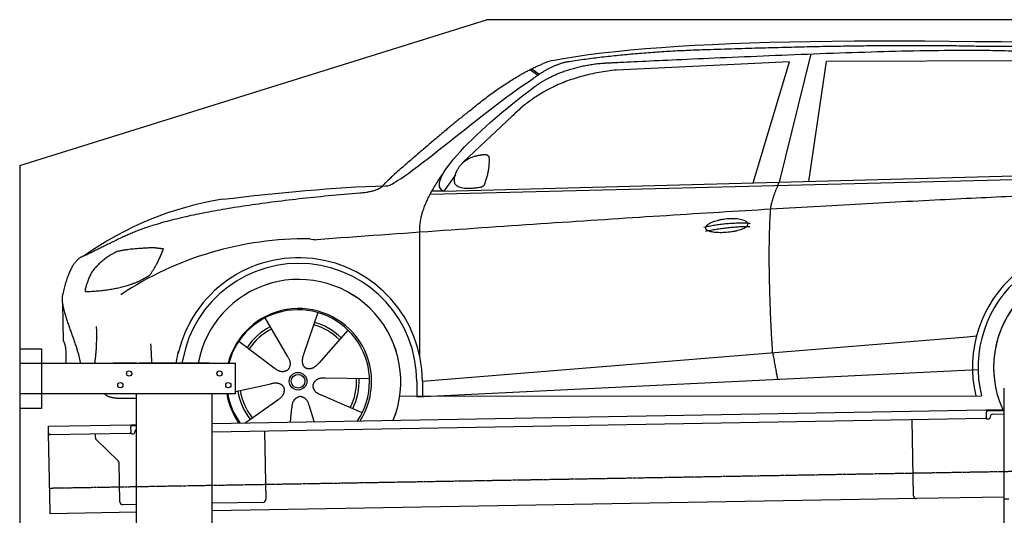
# Model space of a CAD drawing. Header units: millimetres. Extents: x 1073 to 6773, y 6091 to 11516.
# Tile 4 of 5: x 1073 to 4448, y 9817 to 11516. Entities that reach past the tile are written whole.
import ezdxf

# ---------------------------------------------------------------- set-up
doc = ezdxf.new("R2010")
doc.units = ezdxf.units.MM
doc.linetypes.add('GEN3', pattern=[6.25, 5, -1.25])
doc.layers.get('0').update_dxf_attribs({"lineweight": 25})
doc.layers.add('3', color=6, linetype='GEN3', lineweight=25)
doc.layers.add('breakthrough', color=1, linetype='Continuous', lineweight=25)
doc.layers.add('Car', color=10, linetype='Continuous')

msp = doc.modelspace()

# ---------------------------------------------------------------- linework, layer by layer
for p, q in [((1072.8, 11015.9), (2672.8, 11515.9)), ((5822.8, 11515.9), (2672.8, 11515.9)), ((1072.8, 11015.9), (1072.8, 6265.9)), ((1072.8, 10388), (1147.8, 10388)), ((1147.8, 10388), (1147.8, 10183)), ((1072.8, 10338), (1812.8, 10338)), ((1472.8, 10338), (1392.8, 10338)), ((1472.8, 10338), (1482.8, 10338)), ((1722.8, 10338), (1482.8, 10338)), ((1722.8, 10338), (1732.8, 10338)), ((1732.8, 10338), (1812.8, 10338)), ((1812.8, 10233), (1812.8, 10338)), ((1812.8, 10233), (1072.8, 10233)), ((1472.8, 8708), (1472.8, 10233)), ((1732.8, 8013), (1732.8, 10233)), ((4447.6, 9872.5), (4447.6, 10252.5)), ((4447.6, 9872.5), (4447.6, 10252.5)), ((1147.8, 10183), (1072.8, 10183)), ((1732.8, 10132.1), (4384.6, 10178.4)), ((4386.1, 10178.4), (4396.1, 10178.6)), ((4386.1, 10178.4), (4386.2, 10170.4)), ((4396.2, 10174.6), (4386.2, 10174.4)), ((4386.5, 10153.4), (4386.2, 10170.4)), ((4396.1, 10178.6), (4445.9, 10179.4)), ((4447.6, 10175.5), (4396.2, 10174.6)), ((4408.8, 10163.8), (4447.6, 10164.5)), ((1171.6, 10122.3), (1454, 10127.2)), ((1454, 10127.2), (1464, 10127.4)), ((1454, 10127.2), (1454.2, 10119.2)), ((1464, 10127.4), (1472.8, 10127.5)), ((4381.6, 10148.3), (1732.8, 10102.1)), ((4136.2, 9884), (4131.7, 10143.9)), ((4389.1, 10147.4), (4394.1, 10147.5)), ((4399, 10152.6), (4399, 10153.6)), ((1171.7, 10114.3), (1171.6, 10122.3)), ((1172, 10097.3), (1171.7, 10114.3)), ((1176.7, 9830.3), (1172, 10097.3)), ((1449.6, 10097.1), (1177.1, 10092.4)), ((1332.3, 10083.2), (1332.1, 10095.1)), ((1464.1, 10123.4), (1454.1, 10123.2)), ((1454.5, 10102.2), (1454.2, 10119.2)), ((1457.1, 10096.3), (1462.1, 10096.3)), ((1472.8, 10123.5), (1464.1, 10123.4)), ((1467, 10101.4), (1467, 10102.4)), ((1912, 10105.2), (1916.1, 9871.2)), ((1410.8, 10003.4), (1335.3, 10076.2)), ((1416.1, 9862.5), (1413.8, 9996.3)), ((4146.4, 9874.2), (1732.8, 9832)), ((1906.2, 9861.1), (1732.8, 9858)), ((4447.6, 9879.4), (4146.4, 9874.2)), ((4447.6, 9872.5), (4447.6, 9869.5)), ((4463.6, 9872.5), (4447.6, 9872.5)), ((4447.6, 9872.5), (4447.6, 9869.5)), ((4463.6, 9872.5), (4447.6, 9872.5)), ((4447.6, 8072.5), (4447.6, 9869.5)), ((1176.8, 9822.3), (1176.7, 9830.3)), ((1472.8, 9827.5), (1176.8, 9822.3)), ((1472.8, 9853.5), (1426.3, 9852.7))]:
    msp.add_line(p, q)
for centre in [(1447.8, 10303), (1757.8, 10303), (1417.8, 10263), (1787.8, 10263)]:
    msp.add_circle(centre, 9)
for centre, radius, start, end in [((4409, 10153.8), 10, 91, 181), ((4381.5, 10153.3), 5, 271, 1), ((4389, 10152.4), 5, 214.2367, 271), ((4394, 10152.5), 5, 271, 1), ((1177, 10097.4), 5, 181, 271), ((1449.5, 10102.1), 5, 271, 1), ((1457, 10101.3), 5, 214.2367, 271), ((1462, 10101.3), 5, 271, 1), ((1477, 10102.6), 10, 114.7874, 181), ((1342.3, 10083.4), 10, 181, 226), ((1403.8, 9996.2), 10, 1, 46), ((1426.1, 9862.7), 10, 181, 271), ((1906.1, 9871.1), 10, 271, 1), ((4146.2, 9884.2), 10, 181, 271)]:
    msp.add_arc(centre, radius, start, end)
at = {"layer": '3'}
msp.add_line((1175.3, 9910.3), (6230.5, 9998.5), dxfattribs=at)
at = {"layer": 'breakthrough'}
msp.add_line((1914.7, 9948.5), (1915.7, 9948), dxfattribs=at)
at = {"layer": 'Car'}
for p, q in [((3783.9, 11398.6), (3676.3, 10958.7)), ((4539.6, 11374.8), (3837.8, 11372.4)), ((2822.5, 11344.9), (2848.6, 11325.4)), ((2828.3, 11347.8), (2853.7, 11328.8)), ((3711.3, 11371), (3118, 11343.3)), ((3586.3, 10956.3), (3711.3, 11371)), ((3777.9, 10961.5), (3837.8, 11372.4)), ((2761.2, 11185.1), (2594.5, 11028.2)), ((2479.7, 10917.4), (5122.2, 10984.5)), ((2526.4, 10927.5), (5177.4, 10999.5)), ((2566, 10984.3), (2526.4, 10927.5)), ((2526.4, 10927.5), (2485.2, 10927.5)), ((2444.4, 10361.5), (2444.1, 10787.1)), ((1219.3, 10543.5), (1221.6, 10415.2)), ((2094.7, 10511.9), (2045.7, 10368.6)), ((1912.8, 10493.3), (1989.8, 10362.9)), ((2197.9, 10451.9), (2097.6, 10338.5)), ((2453.1, 10277.1), (4319.8, 10428.9)), ((4319.8, 10428.9), (4352.2, 10431.6)), ((1823.9, 10413.7), (1945, 10322.9)), ((1609.5, 10338), (1617.3, 10379.2)), ((1631.5, 10351.2), (1629, 10338)), ((2433.6, 10223.6), (4357.9, 10317)), ((1812.8, 10241.1), (1933.2, 10267.9)), ((2271.7, 10284.7), (2120.3, 10287)), ((2433.5, 10275.9), (2433.6, 10225.5)), ((2453.1, 10277.1), (2453.3, 10224.5)), ((2246.6, 10168.1), (2107.7, 10228.4)), ((2375.4, 10225.5), (4369.3, 10226.6)), ((1845.2, 10134), (1957.4, 10213)), ((2444.4, 10224.1), (2444.4, 10225.5)), ((2001.5, 10136.8), (2006.1, 10184.8)), ((2082, 10138.2), (2065.8, 10190.8))]:
    msp.add_line(p, q, dxfattribs=at)
for radius in [30.1, 23.6]:
    msp.add_circle((2026.9, 10276.5), radius, dxfattribs=at)
for centre, radius, start, end in [((2939.4, 11206.5), 174.5, 103.8736, 114.54), ((1944.3, 9791.8), 1122.3, 99.0395, 125.4377), ((2051.9, 9623.3), 1141.2, 89.2488, 123.6712), ((2091.3, 10879.2), 117.4, 257.9855, 270.1884), ((4760.9, 10323.7), 422.7, 4.6504, 193.285), ((2029, 10275.7), 424.2, 0.1908, 166.7289), ((4760.9, 10323.7), 403.4, 0.0315, 193.9312), ((2029, 10275.7), 404.6, 0.0315, 169.2374), ((4760.9, 10323.7), 350, 337.6496, 184.3854), ((4760.9, 10323.7), 350, 337.6876, 204.3516), ((2029, 10275.7), 350, 337.7059, 169.7396), ((2029, 10275.7), 350, 337.7439, 169.7038), ((2029, 10275.7), 250, 327.3835, 165.5597), ((2026.9, 10276.5), 245, 326.365, 165.4518), ((2026.9, 10276.5), 209.6, 117.262, 146.3995), ((2026.9, 10276.5), 200.6, 45.1152, 74.5463), ((2026.9, 10276.5), 209.6, 45.262, 74.3995), ((2026.9, 10276.5), 200.6, 117.1152, 146.5463), ((2026.9, 10276.5), 200.6, 333.1152, 2.5463), ((2026.9, 10276.5), 209.6, 333.262, 2.3995), ((2029, 10275.7), 250, 189.8244, 214.6165), ((2026.9, 10276.5), 245, 190.217, 215.635), ((2026.9, 10276.5), 209.6, 189.262, 218.3995), ((2026.9, 10276.5), 200.6, 189.1152, 218.5463)]:
    msp.add_arc(centre, radius, start, end, dxfattribs=at)
for points, degree in [([(2897.5, 11376), (3308.2, 11454.7), (4068.4, 11455.5), (5241.7, 11423.4)], 3), ([(3427.4, 11412.5), (3184.7, 11405.9), (2956.1, 11372)], 2), ([(4391.6, 11423.5), (4043, 11433.6), (3427.4, 11412.5)], 2), ([(5168.2, 11371.1), (4866.1, 11425.7), (4391.6, 11423.5)], 2), ([(2617.7, 11205.6), (2752.9, 11318.2), (2866.9, 11365.3)], 2), ([(3118, 11343.3), (2893.4, 11320.3), (2761.2, 11185.1)], 2), ([(2956.1, 11372), (2901, 11364.2), (2833, 11314.4)], 2), ([(2840, 11287.8), (2930.8, 11353.4), (3067.4, 11366.7)], 2), ([(2326.2, 10946.7), (2353.9, 10928.4), (2657.4, 11200.7), (2833, 11314.4)], 3), ([(2526.4, 10927.5), (2442.4, 10965.4), (2729.9, 11209.4), (2840, 11287.8)], 3), ([(2617.7, 11205.6), (2538.2, 11143), (2438.1, 11056.8), (2311.6, 10948.2), (2317.6, 10946.4)], 4), ([(2573.8, 11002.1), (2589.5, 11032.9), (2631.9, 11048)], 2), ([(2631.9, 11048), (2660.4, 11054.6), (2673.3, 11053.7)], 2), ([(2665.8, 10949.4), (2685.8, 11002.9), (2682, 11047.7)], 2), ([(2673.3, 11053.7), (2679.5, 11047.8), (2682, 11047.7)], 2), ([(2652.5, 10941.3), (2530.8, 10919.3), (2573.8, 11002.1)], 2), ([(2444.1, 10787.1), (2439.6, 10870.6), (2525.3, 10990.2)], 2), ([(1768, 10900.2), (1963.7, 10923.4), (2148.5, 10941.4), (2326.2, 10946.7)], 3), ([(2238.9, 10922.5), (2293.9, 10925.9), (2317.3, 10945.4)], 2), ([(2652.5, 10941.3), (2658.4, 10943.2), (2665.8, 10949.4)], 2), ([(3646.8, 10866), (3649.1, 10897.1), (3676.3, 10958.7)], 2), ([(1429, 10772.4), (1630.9, 10871.9), (2238.9, 10922.5)], 2), ([(5397.9, 10933.6), (4521, 10938.7), (2091.7, 10761.8)], 2), ([(3653.6, 10374.7), (3634.5, 10687.7), (3646.8, 10866)], 2), ([(3418.2, 10804.6), (3493.3, 10822.8), (3576.9, 10818.5)], 2), ([(3423.5, 10790.9), (3497.3, 10806.8), (3575.2, 10807.4)], 2), ([(1429, 10772.4), (1296.5, 10707)], 1), ([(1533, 10733.9), (1446.8, 10731.3), (1406.3, 10720.8)], 2), ([(1565.7, 10730.1), (1547.9, 10731.7), (1533, 10733.9)], 2), ([(1296.5, 10707), (1246.6, 10695.8), (1220.3, 10575)], 2), ([(1406.3, 10720.8), (1353.2, 10696.1), (1317.9, 10647.7)], 2), ([(1518.3, 10640), (1545.3, 10676.2), (1565.7, 10730.1)], 2), ([(1317.9, 10647.7), (1298.3, 10604.2), (1296.6, 10586)], 2), ([(1297.9, 10583.8), (1442.3, 10588.6), (1518.3, 10640)], 2), ([(1220.3, 10575), (1206.3, 10537.9), (1253.5, 10437.5), (1274.7, 10380.2), (1280.4, 10338)], 4), ([(1296.6, 10586), (1299.9, 10585.9), (1297.9, 10583.8)], 2), ([(1330.1, 10338), (1338.9, 10390.9), (1336.3, 10464.1)], 2), ([(1221.6, 10415.2), (1233.1, 10401.5), (1231, 10338)], 2), ([(1525.8, 10338), (1524.8, 10368.1), (1522.4, 10404.8)], 2), ([(1989.8, 10362.9), (2008.3, 10336.8), (1991.9, 10315.6)], 2), ([(2045.7, 10368.6), (2041.4, 10356), (2037.7, 10341.9), (2042.3, 10328.2), (2053.2, 10321.8)], 4), ([(3653.6, 10374.7), (3664.9, 10310.1), (3670.4, 10283.6)], 2), ([(2097.6, 10338.5), (2088.8, 10328.5), (2078.3, 10318.3), (2064.1, 10315.5), (2053.2, 10321.8)], 4), ([(1945, 10322.9), (1968.9, 10301.6), (1991.9, 10315.6)], 2), ([(1933.2, 10267.9), (1963.7, 10277.4), (1978.9, 10255.3)], 2), ([(2120.3, 10287), (2088.5, 10290.2), (2078.1, 10265.4)], 2), ([(2107.7, 10228.4), (2077.4, 10238.6), (2078.1, 10265.4)], 2), ([(1957.4, 10213), (1985, 10229.1), (1978.9, 10255.3)], 2), ([(2006.1, 10184.8), (2006.4, 10216.7), (2032.2, 10224.3)], 2), ([(2065.8, 10190.8), (2058.9, 10222.1), (2032.2, 10224.3)], 2)]:
    msp.add_open_spline(points, degree=degree, dxfattribs=at)
for points, degree, knots in [([(3067.4, 11366.7), (3094.3, 11368.3), (3233.2, 11375.1), (4253.8, 11422.4), (4874, 11432.4), (5347, 11285.1), (5314.7, 11097.8)], 4, [0.0821318, 0.0821318, 0.0821318, 0.0821318, 0.0821318, 0.258851, 0.508851, 1, 1, 1, 1, 1]), ([(3423.3, 10801.6), (3422.3, 10809.8), (3443.1, 10826.5), (3525.4, 10848.1), (3618.9, 10816.6), (3533.2, 10783.5), (3448.4, 10782.7), (3424.4, 10793.4), (3423.3, 10801.6)], 5, [0, 0, 0, 0, 0, 0, 0.300106, 0.500106, 0.700106, 1, 1, 1, 1, 1, 1]), ([(1472.6, 10217.9), (1449.3, 10217.2), (1410.2, 10215), (1381.2, 10219.1), (1367.1, 10228.9), (1365.3, 10233)], 4, [0.0956337, 0.0956337, 0.0956337, 0.0956337, 0.0956337, 0.5978658, 0.8437477, 0.8437477, 0.8437477, 0.8437477, 0.8437477])]:
    msp.add_open_spline(points, degree=degree, knots=knots, dxfattribs=at)

doc.saveas('drawing.dxf')
